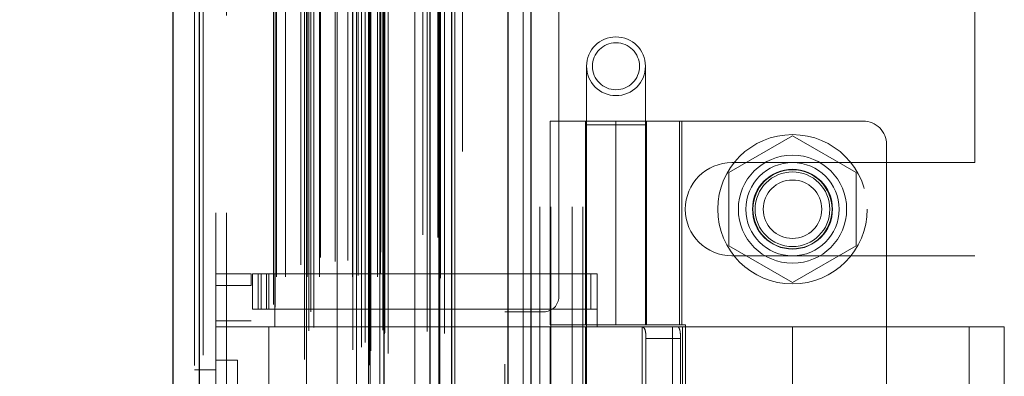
# Model space of a CAD drawing. Header units: inches. Extents: x 0.2 to 10.8, y 0.2 to 8.2.
# Tile 126 of 146: x 5.9312 to 6.1508, y 4.384 to 4.4636. Entities that reach past the tile are written whole.
import ezdxf

# ---------------------------------------------------------------- set-up
doc = ezdxf.new("R2010")
doc.units = ezdxf.units.IN
doc.header["$MEASUREMENT"] = 0
doc.linetypes.add('HIDDEN', pattern=[0.075, 0.05, -0.025])
doc.layers.add('DIMENSIONS', color=140, linetype='Continuous')
doc.styles.add('SLDTEXTSTYLE0', font='TXT', dxfattribs={"width": 0.7})
doc.dimstyles.new('SLDDIMSTYLE0', dxfattribs={"dimtxt": 0.084961, "dimasz": 0.13, "dimexe": 0, "dimexo": 0.0625, "dimgap": 0.02124, "dimtad": 0, "dimtih": 1, "dimtoh": 1, "dimlfac": 15, "dimrnd": 1e-09, "dimzin": 12, "dimdsep": 46, "dimtxsty": 'SLDTEXTSTYLE0', "dimsah": 1, "dimcen": 0.09, "dimadec": 0, "dimazin": 3, "dimtfac": 1, "dimtofl": 0, "dimtmove": 0, "dimatfit": 3, "dimfxl": 0, "dimfrac": 2, "dimtolj": 1, "dimtzin": 12, "dimarcsym": 0})

# ---------------------------------------------------------------- blocks, each defined once
blk = doc.blocks.new('_D_16')
at = {"layer": 'DIMENSIONS'}
for p, q in [((5.99719, 5.3587), (5.56335, 5.3587)), ((5.68835, 5.3587), (5.68835, 4.42339)), ((5.52677, 4.26934), (5.49824, 4.26934)), ((5.49824, 4.26934), (5.49824, 4.13431)), ((5.84992, 4.26934), (5.87845, 4.26934)), ((5.87845, 4.26934), (5.87845, 4.13431)), ((5.49824, 4.13431), (5.52677, 4.13431)), ((5.87845, 4.13431), (5.84992, 4.13431)), ((5.68835, 3.32643), (5.68835, 4.11529)), ((5.99719, 3.32643), (5.56335, 3.32643))]:
    blk.add_line(p, q, dxfattribs=at)
for points in [[(5.68835, 5.3587), (5.66835, 5.2287), (5.70835, 5.2287)], [(5.68835, 3.32643), (5.70835, 3.45643), (5.66835, 3.45643)]]:
    blk.add_solid(points, dxfattribs=at)
at = {"layer": 'DIMENSIONS', "char_height": 0.083333, "attachment_point": 1, "style": 'SLDTEXTSTYLE0'}
for s, insert in [('30.48', (5.52677, 4.39578)), ('774.3', (5.52677, 4.24173))]:
    blk.add_mtext(s, dxfattribs=dict(at, insert=insert))
blk = doc.blocks.new('_D_17')
at = {"layer": 'DIMENSIONS'}
for p, q in [((5.97272, 5.4509), (5.25164, 5.4509)), ((5.37664, 5.4509), (5.37664, 4.91322)), ((5.21507, 4.78308), (5.18654, 4.78308)), ((5.18654, 4.78308), (5.18654, 4.64805)), ((5.53822, 4.78308), (5.56675, 4.78308)), ((5.56675, 4.78308), (5.56675, 4.64805)), ((5.18654, 4.64805), (5.21507, 4.64805)), ((5.56675, 4.64805), (5.53822, 4.64805)), ((5.37664, 3.23416), (5.37664, 4.494)), ((5.97272, 3.23416), (5.25164, 3.23416))]:
    blk.add_line(p, q, dxfattribs=at)
for points in [[(5.37664, 5.4509), (5.35664, 5.3209), (5.39664, 5.3209)], [(5.37664, 3.23416), (5.39664, 3.36416), (5.35664, 3.36416)]]:
    blk.add_solid(points, dxfattribs=at)
at = {"layer": 'DIMENSIONS', "char_height": 0.083333, "attachment_point": 1, "style": 'SLDTEXTSTYLE0'}
for s, insert in [('33.25', (5.21507, 4.90953)), ('844.6', (5.21507, 4.75548)), ('OPENING', (5.11461, 4.60143))]:
    blk.add_mtext(s, dxfattribs=dict(at, insert=insert))

msp = doc.modelspace()

# ---------------------------------------------------------------- linework, layer by layer
at = {"color": 7, "linetype": 'Continuous', "lineweight": 25}
for p, q in [((6.0400945, 3.1682289), (6.0400945, 5.5239482)), ((6.0451856, 5.5248924), (6.0451856, 3.1682289)), ((6.0248337, 3.1682289), (6.0248337, 5.5167693)), ((6.0227249, 3.1682289), (6.0227249, 5.5165622)), ((6.0124824, 3.1891124), (6.0124824, 5.4959989)), ((5.9712657, 3.19638), (5.9712657, 5.4887313)), ((5.9653159, 5.4863751), (5.9653159, 3.1987362))]:
    msp.add_line(p, q, dxfattribs=at)
at = {"color": 7, "linetype": 'HIDDEN', "lineweight": 18}
for p, q in [((6.0400945, 3.1682289), (6.0400945, 5.5239482)), ((6.0434886, 3.1682289), (6.0434886, 5.5239482)), ((6.0434886, 3.1682289), (6.0434886, 5.5239482)), ((6.0451856, 5.5248924), (6.0451856, 3.1682289)), ((6.0451856, 3.1682289), (6.0451856, 5.5248924)), ((6.0451856, 3.1682289), (6.0451856, 5.5248924)), ((6.0248337, 3.1682289), (6.0248337, 5.5167693)), ((6.0282278, 3.1682289), (6.0282278, 5.5167693)), ((6.0282278, 3.1682289), (6.0282278, 5.5167693)), ((6.0275249, 3.1682289), (6.0275249, 5.5165622)), ((6.0246303, 3.1791361), (6.0246303, 5.5059752)), ((6.009102, 3.1864452), (6.009102, 5.4986661)), ((6.009102, 3.1864452), (6.009102, 5.4986661)), ((6.0090346, 5.4953909), (6.0090346, 3.1897204)), ((6.0094423, 3.1896485), (6.0094423, 5.4954628)), ((6.0133159, 3.1891124), (6.0133159, 5.4959989)), ((6.0073918, 3.1905001), (6.0073918, 5.4946112)), ((6.0081857, 3.191504), (6.0081857, 5.4936377)), ((6.0220262, 5.4940109), (6.0220262, 3.1911098)), ((5.9956522, 3.1941511), (5.9956522, 5.4909602)), ((6.0121816, 3.1942708), (6.0121816, 5.4908405)), ((6.0121816, 3.1942708), (6.0121816, 5.4908405)), ((6.0125428, 3.1934999), (6.0125428, 5.4916114)), ((6.0125643, 3.1936677), (6.0125643, 5.4914436)), ((6.0259163, 3.1935338), (6.0259163, 5.4915684)), ((5.9712657, 5.4887313), (5.9712657, 3.19638)), ((5.9720992, 3.19638), (5.9720992, 5.4887313)), ((5.9720992, 5.4887313), (5.9720992, 3.19638)), ((5.9967974, 3.1948903), (5.9967974, 5.4902177)), ((6.0054735, 5.4898876), (6.0054735, 3.1952302)), ((6.007367, 3.1965378), (6.007367, 5.4885735)), ((5.9701159, 5.4863751), (5.9701159, 3.1987362)), ((5.9947078, 5.4877337), (5.9947078, 3.1973741)), ((5.9961196, 3.198393), (5.9961196, 5.4867183)), ((5.9877599, 3.2000195), (5.9877599, 5.4850918)), ((5.9881061, 3.1994349), (5.9881061, 5.4856764)), ((6.0192768, 5.4849704), (6.0192768, 3.2001213)), ((5.9884266, 3.2061933), (5.9884266, 5.478918)), ((5.9884266, 3.2061933), (5.9884266, 5.478918)), ((5.9904526, 3.2061933), (5.9904526, 5.478918)), ((5.9951108, 5.4783868), (5.9951108, 3.2067249)), ((5.9952805, 3.2061933), (5.9952805, 5.478918)), ((5.9980365, 3.2061933), (5.9980365, 5.478918)), ((6.0019341, 5.4781959), (6.0019341, 3.2069131)), ((6.005373, 3.2061933), (6.005373, 5.478918)), ((6.0063115, 5.478918), (6.0063115, 3.2061933)), ((6.0063115, 3.2061933), (6.0063115, 5.478918)), ((6.0066449, 3.2065266), (6.0066449, 5.4785847)), ((6.0089782, 5.4785847), (6.0089782, 3.2065266)), ((6.0093115, 3.2061933), (6.0093115, 5.478918)), ((6.0093115, 5.478918), (6.0093115, 3.2061933)), ((6.0109704, 3.2061933), (6.0109704, 5.478918)), ((6.0109704, 3.2061933), (6.0109704, 5.478918)), ((6.0116449, 3.2068599), (6.0116449, 5.4782514)), ((6.0116449, 3.2068599), (6.0116449, 5.4782514)), ((6.0249794, 3.2058884), (6.0249794, 5.4792226)), ((5.9938992, 3.208886), (5.9938992, 5.4762253)), ((6.0014962, 3.2096294), (6.0014962, 5.4754819)), ((6.0014962, 3.2096294), (6.0014962, 5.4754819)), ((6.0043403, 3.2098263), (6.0043403, 5.4752839)), ((6.0114493, 5.4765223), (6.0114493, 3.208589)), ((5.9982515, 3.2105165), (5.9982515, 5.4746006)), ((6.0117012, 3.2117238), (6.0117012, 5.4733875)), ((6.0117012, 3.2117238), (6.0117012, 5.4733875)), ((6.0121389, 3.2123422), (6.0121389, 5.4727691)), ((6.0121389, 3.2123422), (6.0121389, 5.4727691)), ((6.0210925, 3.2156146), (6.0210925, 5.4694967)), ((6.0243995, 3.2149916), (6.0243995, 5.4700919)), ((6.0299249, 3.2341622), (6.0299249, 5.4508955)), ((6.0299249, 3.2341622), (6.0299249, 5.4508955)), ((6.0299249, 3.2341622), (6.0299249, 5.4508955)), ((6.0299249, 3.2341622), (6.0299249, 5.4508955)), ((5.9749159, 5.4205223), (5.9749159, 3.264589)), ((5.9773159, 3.264589), (5.9773159, 5.4205223)), ((5.9773159, 3.264589), (5.9773159, 5.4205223)), ((5.9773159, 5.4205223), (5.9773159, 3.264589)), ((5.9773159, 5.4205223), (5.9773159, 3.264589)), ((6.0513915, 4.4017289), (6.0513915, 5.0787955)), ((6.0471915, 4.1218289), (6.0471915, 4.5632955)), ((6.0471915, 4.1218289), (6.0471915, 4.5632955)), ((6.0495915, 4.1218289), (6.0495915, 4.5632955)), ((6.0543915, 4.1218289), (6.0543915, 4.5632955)), ((6.0567915, 4.1218289), (6.0567915, 4.5632955)), ((6.0567915, 4.1218289), (6.0567915, 4.5632955)), ((6.1441915, 4.4317122), (6.1441915, 4.4975039)), ((6.0575931, 4.4532357), (6.0575931, 4.4401123)), ((6.0707165, 4.4401123), (6.0707165, 4.4532357)), ((6.0494566, 4.4409942), (6.078853, 4.4409942)), ((6.0494566, 4.4409942), (6.0494566, 4.3954562)), ((6.0573306, 4.4409942), (6.0573306, 4.3954562)), ((6.0641548, 4.4409942), (6.0641548, 4.3954562)), ((6.0641548, 4.3954562), (6.0641548, 4.4409942)), ((6.0707464, 4.4409942), (6.0707464, 4.3954562)), ((6.0709789, 4.3954562), (6.0709789, 4.4409942)), ((6.0783521, 4.3954562), (6.0783521, 4.4409942)), ((6.1192729, 4.4409942), (6.078853, 4.4409942)), ((6.078853, 4.3954562), (6.078853, 4.4409942)), ((6.0707165, 4.4401123), (6.0575931, 4.4401123)), ((6.0575931, 4.4401123), (6.0575931, 4.2432619)), ((6.0707165, 4.2432619), (6.0707165, 4.4401123)), ((6.1035249, 4.4376923), (6.0893249, 4.4294939)), ((6.1177249, 4.4294939), (6.1035249, 4.4376923)), ((6.1245222, 4.4357449), (6.1245222, 4.2493932)), ((6.0900249, 4.4317122), (6.1441915, 4.4317122)), ((6.0893249, 4.4294939), (6.0893249, 4.4130972)), ((6.1177249, 4.4130972), (6.1177249, 4.4294939)), ((6.0893249, 4.4130972), (6.1035249, 4.4048988)), ((6.1035249, 4.4048988), (6.1177249, 4.4130972)), ((6.0900249, 4.4108789), (6.1441915, 4.4108789)), ((6.1441915, 4.2742455), (6.1441915, 4.4108789)), ((5.9749159, 4.4068735), (5.98279, 4.4068735)), ((5.98279, 4.4068735), (5.98279, 4.4042488)), ((5.9830524, 4.3989995), (5.9830524, 4.4068735)), ((5.9830524, 4.4068735), (5.9843648, 4.4068735)), ((5.9843648, 4.3989995), (5.9843648, 4.4068735)), ((5.9850477, 4.4068735), (5.9843648, 4.4068735)), ((5.9843648, 4.3989995), (5.9843648, 4.4068735)), ((5.9850477, 4.3989995), (5.9850477, 4.4068735)), ((5.9850477, 4.4068735), (5.986238, 4.4068735)), ((5.986238, 4.3989995), (5.986238, 4.4068735)), ((6.0585209, 4.4068735), (5.986238, 4.4068735)), ((5.986727, 4.4068735), (5.986727, 4.3989995)), ((5.9880393, 4.4068735), (5.9880393, 4.3989995)), ((6.0585209, 4.3989995), (6.0585209, 4.4068735)), ((6.0585209, 4.4068735), (6.0599553, 4.4068735)), ((6.0599553, 4.3989995), (6.0599553, 4.4068735)), ((5.9749159, 4.4042488), (5.98279, 4.4042488)), ((5.9749159, 4.4042488), (5.98279, 4.4042488)), ((5.98279, 4.2808892), (5.98279, 4.4042488)), ((5.9843648, 4.3989995), (5.9830524, 4.3989995)), ((5.9850477, 4.3989995), (5.9843648, 4.3989995)), ((5.986238, 4.3989995), (5.9850477, 4.3989995)), ((6.0585209, 4.3989995), (5.986238, 4.3989995)), ((5.9880393, 4.3989995), (5.9880393, 4.3950625)), ((6.0599553, 4.3989995), (6.0585209, 4.3989995)), ((6.0599553, 4.3989995), (6.0599553, 4.3950625)), ((6.0393915, 4.3983955), (6.0480582, 4.3983955)), ((6.0393915, 4.2867289), (6.0393915, 4.3983955)), ((5.98279, 4.3963748), (5.9749159, 4.3963748)), ((5.98279, 4.3950625), (5.9749159, 4.3950625)), ((5.986727, 4.3950625), (5.98279, 4.3950625)), ((5.986727, 4.3950625), (5.986727, 4.2900756)), ((5.986727, 4.3950625), (5.986727, 4.2900756)), ((5.9880393, 4.3950625), (5.986727, 4.3950625)), ((6.0599553, 4.3950625), (5.9880393, 4.3950625)), ((6.0599553, 4.3950625), (5.9880393, 4.3950625)), ((6.078853, 4.3954562), (6.0494566, 4.3954562)), ((6.0599553, 4.3950625), (6.0494566, 4.3950625)), ((6.0494566, 4.3950625), (6.0494566, 4.2900756)), ((6.0573306, 4.3950625), (6.0573306, 4.2900756)), ((6.1035249, 4.3950625), (6.0599553, 4.3950625)), ((6.0700038, 4.3950625), (6.0700038, 4.2900756)), ((6.0767526, 4.3950625), (6.0767526, 4.2900756)), ((6.078853, 4.3954562), (6.0796645, 4.3954562)), ((6.0790022, 4.3950625), (6.0790022, 4.2900756)), ((6.0790022, 4.3950625), (6.0790022, 4.2900756)), ((6.0796645, 4.3954562), (6.0796645, 4.2896819)), ((6.1035249, 4.3950625), (6.1035249, 4.3710571)), ((6.150769, 4.3950625), (6.1035249, 4.3950625)), ((6.1035249, 4.3950625), (6.1035249, 4.3710571)), ((6.1035249, 4.3950625), (6.1035249, 4.3716256)), ((6.1035249, 4.3950625), (6.1035249, 4.3716256)), ((6.1428949, 4.3716256), (6.1428949, 4.3950625)), ((6.150769, 4.3710571), (6.150769, 4.3950625)), ((6.070846, 4.3924378), (6.070846, 4.2927003)), ((6.0785666, 4.3924378), (6.070846, 4.3924378)), ((6.0785666, 4.3924378), (6.0785666, 4.2927003)), ((5.9797159, 4.387569), (5.9749159, 4.387569)), ((5.9797159, 4.387569), (5.9797159, 4.2973024)), ((5.9749159, 4.3854556), (5.9701159, 4.3854556))]:
    msp.add_line(p, q, dxfattribs=at)
at = {"color": 7, "linetype": 'HIDDEN', "lineweight": 18, "flags": 128}
for points in [[(6.0274361, 3.1790906), (6.0274364, 4.3333438), (6.0274361, 5.5060209)], [(6.0274361, 3.1790879), (6.0274364, 4.3190243), (6.0274361, 5.50602)], [(6.0259163, 3.1935247), (6.0259164, 4.3667191), (6.0259163, 5.4915882)], [(6.0192866, 5.4778609), (6.0192865, 4.3660846), (6.0192866, 3.2072518)], [(6.0192866, 5.4778582), (6.0192865, 4.3517529), (6.0192866, 3.207252)], [(6.0249794, 3.2059021), (6.0249799, 4.295488), (6.0249794, 5.4792233)]]:
    msp.add_lwpolyline(points, dxfattribs=at)
at = {"color": 7, "linetype": 'HIDDEN', "lineweight": 18}
for centre, radius in [((6.0641548, 4.4532357), 0.0065617), ((6.0641548, 4.4532357), 0.0052493), ((6.1035249, 4.4212955), 0.0166667), ((6.1035249, 4.4213092), 0.0120735), ((6.1035249, 4.4212955), 0.0104167), ((6.1035249, 4.4213092), 0.0089239), ((6.1035249, 4.4212955), 0.0088333), ((6.1035249, 4.4212955), 0.0083333), ((6.1035249, 4.4212955), 0.00653)]:
    msp.add_circle(centre, radius, dxfattribs=at)
for centre, radius, start, end in [((6.1192729, 4.4357449), 0.0052493, 0, 90), ((6.0900249, 4.4212955), 0.0104167, 90, 270), ((6.0480582, 4.4017289), 0.0033333, 270, 0)]:
    msp.add_arc(centre, radius, start, end, dxfattribs=at)
for points in [[(6.0698157, 4.3950625), (6.0700123, 4.3950625), (6.0701827, 4.3950018), (6.0704614, 4.3947501), (6.070568, 4.3945587), (6.0707223, 4.394075), (6.0707717, 4.3937796), (6.0708329, 4.3931392), (6.070846, 4.3927899), (6.070846, 4.3924378)], [(6.0785666, 4.3924378), (6.0785666, 4.3927855), (6.0785535, 4.3931268), (6.078498, 4.3937638), (6.0784552, 4.3940556), (6.0783346, 4.3945397), (6.0782554, 4.3947346), (6.0780628, 4.3949945), (6.0779475, 4.3950625), (6.0778194, 4.3950625)]]:
    msp.add_open_spline(points, degree=3, knots=[0, 0, 0, 0, 0.25, 0.25, 0.5, 0.5, 0.75, 0.75, 1, 1, 1, 1], dxfattribs=at)

# ---------------------------------------------------------------- dimensions: what is measured, and where the dimension line sits
at = {"layer": 'DIMENSIONS'}
dim = msp.add_linear_dim(base=(5.376643, 3.2341622), p1=(6.0227249, 5.4508955), p2=(6.0227249, 3.2341622), angle=90, text='<>\\POPENING', dimstyle='SLDDIMSTYLE0', dxfattribs=at)
dim.commit()
dim.dimension.update_dxf_attribs({"geometry": '_D_17', "text_midpoint": (5.376643, 4.7036096), "dimtype": 160})
dim = msp.add_linear_dim(base=(5.6883462, 5.3586955), p1=(6.0471915, 3.3264289), p2=(6.0471915, 5.3586955), angle=90, dimstyle='SLDDIMSTYLE0', dxfattribs=at)
dim.commit()
dim.dimension.update_dxf_attribs({"geometry": '_D_16', "text_midpoint": (5.6883462, 4.2693418), "dimtype": 160})

doc.saveas('drawing.dxf')
